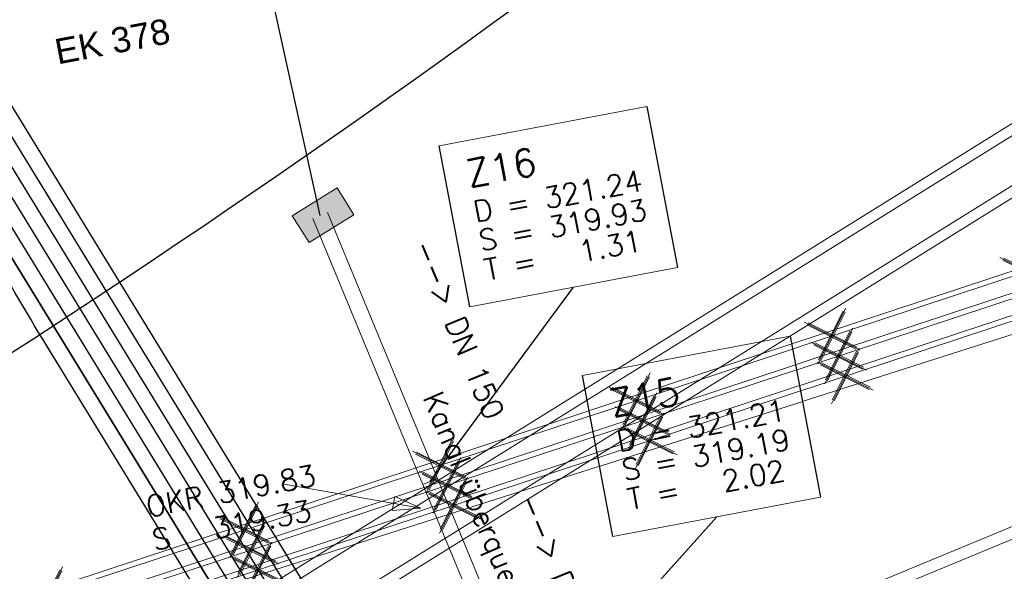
# Model space of a CAD drawing. Header units: metres. Extents: x -502 to 161, y -108 to 174.
# Tile 41 of 256: x -265.29 to -255.98, y -32.5 to -27.28. Entities that reach past the tile are written whole.
import ezdxf

# ---------------------------------------------------------------- set-up
doc = ezdxf.new("R2010")
doc.units = ezdxf.units.M
doc.header["$LTSCALE"] = 0.1
doc.linetypes.add('2-1', pattern=[0.17, 0.06, -0.025, 0.06, -0.025])
doc.linetypes.add('237', pattern=[93, 75, -18])
for name, color, linetype in [('BRI31-005.05-5p02-Koordinierung Lageplan 4. BA ZOB West 2022-06-15', 7, 'Continuous'), ('BRI31-005.06-5f07-Koordinierung Lageplan 4. BA ZOB Fernbusbahnh', 7, 'Continuous'), ('BRI31-005.07-5f08-Koordinierung Lageplan 4. BA Radstation - Seeterrasse 2023-05-31', 7, 'Continuous'), ('BRI32-005.03-5f06-Koordinierung Schemaplan 4 BA ZOB Teilbereich 2 Ost - Bahnhofsallee 2023-01-21', 7, 'Continuous')]:
    doc.layers.add(name, color=color, linetype=linetype)
doc.styles.add('Arial', font='arial.ttf')
doc.styles.add('Txt', font='txt_____.ttf')

# ---------------------------------------------------------------- blocks, each defined once
blk = doc.blocks.new('LP_01052')
at = {"color": 7, "linetype": 'Continuous', "lineweight": 13, "transparency": 33554687, "flags": 128}
blk.add_lwpolyline([(-0.25, 0), (0.25, 0), (0.25, 0.3), (-0.25, 0.3), (-0.25, 0)], dxfattribs=at)
at = {"color": 1, "linetype": 'Continuous', "true_color": 0xff0000, "transparency": 33554687}
blk.add_solid([(-0.25, 0), (0.25, 0), (-0.25, 0.3), (0.25, 0.3)], dxfattribs=at)
blk = doc.blocks.new('ALG_00093')
at = {"color": 1, "linetype": 'Continuous', "lineweight": 9, "true_color": 0xff0000, "transparency": 33554687, "flags": 128}
blk.add_lwpolyline([(0, 0), (0.3773, 0.09625), (0.3773, -0.09625), (0, 0)], dxfattribs=at)
blk = doc.blocks.new('1016')
at = {"color": 7, "linetype": 'Continuous', "lineweight": 9, "transparency": 33554687}
for p, q in [((0.703072, 0.277444), (1.257444, -0.276928)), ((1.257444, 0.277444), (0.703072, -0.276928))]:
    blk.add_line(p, q, dxfattribs=at)
at = {"color": 2, "linetype": 'Continuous', "lineweight": 20, "true_color": 0xffff00, "transparency": 33554687}
for p, q in [((1.212401, 0.25319), (0.727326, -0.231885)), ((0.748114, 0.25319), (1.23319, -0.231885)), ((0.727326, 0.232401), (1.212401, -0.252674)), ((1.23319, 0.232401), (0.748114, -0.252674))]:
    blk.add_line(p, q, dxfattribs=at)

msp = doc.modelspace()

# ---------------------------------------------------------------- linework, layer by layer
at = {"layer": 'BRI31-005.05-5p02-Koordinierung Lageplan 4. BA ZOB West 2022-06-15', "color": 255, "linetype": 'Continuous', "lineweight": 13, "transparency": 33554687, "flags": 128}
msp.add_lwpolyline([(-181.6939, 38.8932, 0.054139), (-198.4357, 28.9647), (-236.5911, 0.3438), (-264.0675, -20.2665), (-264.0675, -20.2665, -0.045833), (-278.9676, -29.4423), (-278.9676, -29.4423), (-281.7315, -30.8111), (-281.7315, -30.8111, -0.047348), (-316.3829, -43.7027), (-316.3829, -43.7027, 0.090587), (-332.9804, -51.5647, -0.025816), (-337.2248, -54.294)], format="xyb", dxfattribs=at)
at = {"layer": 'BRI31-005.05-5p02-Koordinierung Lageplan 4. BA ZOB West 2022-06-15', "color": 1, "linetype": 'Continuous', "lineweight": 35, "true_color": 0xff0000, "transparency": 33554687, "flags": 128}
msp.add_lwpolyline([(-238.2513, -9.0047, 0.146392), (-254.518, -15.7239), (-259.4765, -19.7536), (-259.4765, -19.7536, -0.025186), (-263.9418, -23.0227), (-263.9418, -23.0227, 0.107373), (-265.0177, -24.1206), (-265.0177, -24.1206, -0.031495), (-265.9353, -25.3944), (-265.9353, -25.3944), (-265.9353, -25.3944, 0.319337), (-266.1354, -28.2853), (-266.1354, -28.2853), (-261.3476, -36.1097, 0.028211)], format="xyb", dxfattribs=at)
at = {"layer": 'BRI31-005.05-5p02-Koordinierung Lageplan 4. BA ZOB West 2022-06-15', "color": 150, "linetype": 'Continuous', "lineweight": 18, "true_color": 0x007fff, "transparency": 33554687, "flags": 128}
for points in [[(-267.2884, -36.055), (-229.3446, -12.4263), (-229.6618, -11.917), (-267.6056, -35.5457)], [(-267.3022, -35.9457), (-229.4366, -12.3658), (-229.648, -12.0263), (-267.5136, -35.6062)]]:
    msp.add_lwpolyline(points, dxfattribs=at)
at = {"layer": 'BRI31-005.05-5p02-Koordinierung Lageplan 4. BA ZOB West 2022-06-15', "color": 114, "linetype": 'Continuous', "lineweight": 18, "true_color": 0x00994c, "transparency": 33554687, "flags": 128}
for points in [[(-413.8897, -82.119), (-380.5768, -70.144), (-376.2069, -68.5763), (-344.2358, -57.7844), (-318.2698, -49.5576), (-311.4771, -47.4054), (-273.3756, -35.4296), (-251.136, -28.0834), (-229.5033, -20.7648)], [(-413.8184, -82.3059), (-376.141, -68.7652), (-344.1736, -57.9745), (-318.2203, -49.7517), (-311.417, -47.5962), (-273.3128, -35.6195), (-251.0719, -28.2729), (-229.4392, -20.9543)], [(-413.7472, -82.4928), (-376.0752, -68.9541), (-344.1114, -58.1646), (-318.1599, -49.9423), (-311.3568, -47.7869), (-273.2529, -35.8103), (-251.0078, -28.4624), (-229.3751, -21.1437)]]:
    msp.add_lwpolyline(points, dxfattribs=at)
at = {"layer": 'BRI31-005.05-5p02-Koordinierung Lageplan 4. BA ZOB West 2022-06-15', "color": 255, "linetype": 'Continuous', "lineweight": 13, "transparency": 33554687, "flags": 128}
for points in [[(-229.4873, -20.8122), (-251.1201, -28.1309), (-273.3602, -35.4772), (-311.4621, -47.4531), (-318.2547, -49.6052), (-344.2203, -57.8319), (-376.1904, -68.6236), (-413.8719, -82.1657)], [(-229.4232, -21.0016), (-251.056, -28.3203), (-273.2975, -35.6671), (-311.4019, -47.6438), (-318.2052, -49.7993), (-344.1581, -58.022), (-376.1246, -68.8124), (-413.8006, -82.3526)], [(-229.3591, -21.1911), (-250.9919, -28.5098), (-273.2375, -35.8579), (-311.3417, -47.8346), (-318.1448, -49.99), (-344.0959, -58.2121), (-376.0588, -69.0013), (-413.7293, -82.5395)]]:
    msp.add_lwpolyline(points, dxfattribs=at)
at = {"layer": 'BRI31-005.05-5p02-Koordinierung Lageplan 4. BA ZOB West 2022-06-15', "color": 1, "linetype": 'Continuous', "lineweight": 18, "true_color": 0xff0000, "transparency": 33554687, "flags": 128}
for points in [[(-270.1698, -38.6665), (-231.5799, -22.6602), (-231.8174, -22.0875), (-270.4074, -38.0938)], [(-270.164, -38.545), (-231.67, -22.5785), (-231.8233, -22.209), (-270.3172, -38.1755)]]:
    msp.add_lwpolyline(points, dxfattribs=at)
at = {"layer": 'BRI31-005.06-5f07-Koordinierung Lageplan 4. BA ZOB Fernbusbahnh', "color": 1, "linetype": 'Continuous', "lineweight": 25, "true_color": 0xff0000, "transparency": 33554687}
for p, q in [((-262.4511, -29.132), (-263.0654, -26.3332)), ((-261.4081, -31.652), (-260.0514, -29.8122)), ((-260.4581, -33.951), (-258.6964, -31.9872))]:
    msp.add_line(p, q, dxfattribs=at)
at = {"layer": 'BRI31-005.06-5f07-Koordinierung Lageplan 4. BA ZOB Fernbusbahnh', "color": 1, "linetype": 'Continuous', "lineweight": 20, "true_color": 0xff0000, "transparency": 33554687}
msp.add_line((-262.4511, -29.132), (-263.0654, -26.3332), dxfattribs=at)
at = {"layer": 'BRI31-005.06-5f07-Koordinierung Lageplan 4. BA ZOB Fernbusbahnh', "color": 1, "linetype": 'Continuous', "lineweight": 13, "true_color": 0xff0000, "transparency": 33554687}
msp.add_line((-261.4968, -31.9049), (-262.8094, -31.6733), dxfattribs=at)
at = {"layer": 'BRI31-005.06-5f07-Koordinierung Lageplan 4. BA ZOB Fernbusbahnh', "color": 7, "linetype": 'Continuous', "lineweight": 30, "transparency": 33554687, "flags": 128}
for points in [[(-263.4074, -21.1465, -0.042799), (-277.4324, -29.9009)], [(-256.8989, -24.3898), (-256.8989, -24.3898, -0.203376), (-252.4697, -29.5109), (-252.4697, -29.5109)]]:
    msp.add_lwpolyline(points, format="xyb", dxfattribs=at)
at = {"layer": 'BRI31-005.06-5f07-Koordinierung Lageplan 4. BA ZOB Fernbusbahnh', "color": 7, "linetype": 'Continuous', "lineweight": 18, "transparency": 33554687, "flags": 128}
for points in [[(-261.3234, -28.4717), (-259.3584, -28.0991), (-259.0689, -29.6259), (-261.0339, -29.9985), (-261.3234, -28.4717)], [(-259.9684, -30.6467), (-258.0034, -30.2741), (-257.7139, -31.8009), (-259.6789, -32.1735), (-259.9684, -30.6467)]]:
    msp.add_lwpolyline(points, dxfattribs=at)
at = {"layer": 'BRI31-005.06-5f07-Koordinierung Lageplan 4. BA ZOB Fernbusbahnh', "color": 1, "linetype": 'Continuous', "lineweight": 25, "true_color": 0xff0000, "transparency": 33554687, "flags": 128}
for points in [[(-261.3234, -28.4717), (-259.3584, -28.0991), (-259.0689, -29.6259), (-261.0339, -29.9985), (-261.3234, -28.4717)], [(-259.9684, -30.6467), (-258.0034, -30.2741), (-257.7139, -31.8009), (-259.6789, -32.1735), (-259.9684, -30.6467)]]:
    msp.add_lwpolyline(points, dxfattribs=at)
at = {"layer": 'BRI31-005.06-5f07-Koordinierung Lageplan 4. BA ZOB Fernbusbahnh', "color": 1, "linetype": 'Continuous', "lineweight": 13, "true_color": 0xff0000, "transparency": 33554687, "flags": 128}
msp.add_lwpolyline([(-261.4774, -31.6806), (-260.5274, -33.9796), (-260.3888, -33.9224), (-261.3388, -31.6234)], dxfattribs=at)
at = {"layer": 'BRI31-005.07-5f08-Koordinierung Lageplan 4. BA Radstation - Seeterrasse 2023-05-31', "color": 7, "linetype": '2-1', "lineweight": 13, "transparency": 33554687, "flags": 128}
for points in [[(-337.0532, -53.9064), (-337.0532, -53.9064, 0.024076), (-333.1238, -51.3598), (-333.1238, -51.3598, -0.090571), (-316.4479, -43.4613, 0.047347), (-281.8414, -30.5866), (-279.0774, -29.2177, 0.045809), (-264.2236, -20.0711), (-198.5943, 29.1583, -0.054812), (-181.5862, 39.2166), (-181.5862, 39.2166, -0.038475), (-159.1772, 47.3364), (-159.1772, 47.3364, 0.039395), (-137.757, 55.1407), (-137.1917, 55.4002), (-137.1917, 55.4002, 0.064343), (-127.4456, 61.5203), (-127.4456, 61.5203), (-122.5713, 65.5358, -0.170872), (-88.3305, 78.0588), (-82.2819, 78.4363), (-80.567, 79.7085), (-70.9803, 86.8206), (-68.5554, 87.6664)], [(-337.0532, -53.9064), (-337.0532, -53.9064, 0.024076), (-333.1238, -51.3598), (-333.1238, -51.3598, -0.090571), (-316.4479, -43.4613, 0.047347), (-281.8414, -30.5866), (-279.0774, -29.2177, 0.045809), (-264.2236, -20.0711), (-198.5943, 29.1583, -0.054812), (-181.5862, 39.2166), (-181.5862, 39.2166, -0.038475), (-159.1772, 47.3364), (-159.1772, 47.3364, 0.039395), (-137.757, 55.1407), (-137.1917, 55.4002), (-137.1917, 55.4002, 0.064343), (-127.4456, 61.5203), (-127.4456, 61.5203), (-122.5713, 65.5358, -0.170872), (-88.3305, 78.0588), (-82.2819, 78.4363), (-80.567, 79.7085), (-70.9803, 86.8206), (-68.5554, 87.6664)], [(-336.9777, -54.036), (-336.9777, -54.036, 0.024076), (-333.0362, -51.4817), (-333.0362, -51.4817, -0.090571), (-316.4091, -43.6062), (-316.4091, -43.6062, 0.047348), (-281.7755, -30.7213), (-281.7755, -30.7213), (-279.0108, -29.3521, 0.045809), (-264.1336, -20.1911), (-198.5043, 29.0383), (-198.5043, 29.0383, -0.054812), (-181.5244, 39.0799), (-181.5244, 39.0799, -0.038475), (-159.1371, 47.1919), (-159.1371, 47.1919, 0.039395), (-137.6945, 55.0043), (-137.6945, 55.0043), (-137.129, 55.2639, 0.064344), (-127.3502, 61.4045), (-122.476, 65.42), (-122.476, 65.42, -0.17089), (-88.3249, 77.9089), (-88.3249, 77.9089), (-82.2282, 78.2893), (-80.4776, 79.5881), (-70.9093, 86.6865), (-68.5609, 87.5056)], [(-336.9777, -54.036), (-336.9777, -54.036, 0.024076), (-333.0362, -51.4817), (-333.0362, -51.4817, -0.090571), (-316.4091, -43.6062), (-316.4091, -43.6062, 0.047348), (-281.7755, -30.7213), (-281.7755, -30.7213), (-279.0108, -29.3521, 0.045809), (-264.1336, -20.1911), (-198.5043, 29.0383), (-198.5043, 29.0383, -0.054812), (-181.5244, 39.0799), (-181.5244, 39.0799, -0.038475), (-159.1371, 47.1919), (-159.1371, 47.1919, 0.039395), (-137.6945, 55.0043), (-137.6945, 55.0043), (-137.129, 55.2639, 0.064344), (-127.3502, 61.4045), (-122.476, 65.42), (-122.476, 65.42, -0.17089), (-88.3249, 77.9089), (-88.3249, 77.9089), (-82.2282, 78.2893), (-80.4776, 79.5881), (-70.9093, 86.6865), (-68.5609, 87.5056)]]:
    msp.add_lwpolyline(points, format="xyb", dxfattribs=at)
at = {"layer": 'BRI31-005.07-5f08-Koordinierung Lageplan 4. BA Radstation - Seeterrasse 2023-05-31', "color": 1, "linetype": '2-1', "lineweight": 30, "true_color": 0xff0000, "transparency": 33554687, "flags": 128}
msp.add_lwpolyline([(-75.7252, 29.7094), (-74.2064, 21.4872), (-74.2064, 21.4872, -0.344875), (-75.7481, 18.537), (-75.7481, 18.537), (-78.6792, 17.2104), (-78.6792, 17.2104, -0.131652), (-80.0582, 16.9832), (-80.0582, 16.9832), (-83.2747, 17.3012), (-83.2747, 17.3012, -0.147643), (-84.7171, 17.897), (-84.7171, 17.897), (-84.7171, 17.897, 0.224175), (-86.6227, 18.3711), (-86.6227, 18.3711), (-87.2261, 18.2506, 0.068364), (-87.869, 18.0276, -0.134388), (-89.2653, 17.7401), (-89.2653, 17.7401, -0.008614), (-92.1064, 17.9717), (-92.1064, 17.9717), (-92.1064, 17.9717, -0.043249), (-95.5579, 18.6175), (-95.5579, 18.6175, 0.115499), (-96.453, 18.6545), (-97.6265, 18.4303), (-97.6265, 18.4303, 0.238629), (-99.0314, 17.3462), (-99.0314, 17.3462), (-99.2249, 16.9405), (-99.2249, 16.9405, -0.381904), (-102.5458, 15.5517), (-102.5458, 15.5517), (-102.5458, 15.5517, 0.130963), (-103.8299, 15.6457), (-103.8299, 15.6457), (-104.7731, 15.4668), (-104.7731, 15.4668, 0.062943), (-105.3695, 15.2737), (-105.3695, 15.2737), (-105.3695, 15.2737, -0.117288), (-106.5928, 15.019), (-106.5928, 15.019), (-118.0807, 15.343), (-118.0807, 15.343, -0.126318), (-120.4231, 16.0153), (-120.4231, 16.0153), (-121.9335, 16.9019, 0.050627), (-123.7227, 17.7216), (-123.7227, 17.7216, 0.129681), (-125.6306, 17.8564), (-125.6306, 17.8564), (-126.5738, 17.6776), (-126.5738, 17.6776, 0.119934), (-127.6504, 17.1889), (-127.6504, 17.1889, -0.084808), (-128.3911, 16.7885), (-128.3911, 16.7885, 0.089269), (-130.16, 15.8118), (-130.16, 15.8118), (-130.16, 15.8118, -0.124247), (-134.6867, 13.7066), (-134.6867, 13.7066), (-138.9168, 12.9014, -0.061661), (-143.7961, 12.5841), (-146.1501, 12.7214), (-146.6345, 12.7496), (-146.6345, 12.7496, -0.059039), (-147.2369, 12.8568), (-147.2369, 12.8568, 0.067015), (-147.8955, 12.9633, 0.040307), (-151.1503, 12.787, -0.05915), (-151.7633, 12.7769, 0.072382), (-152.4827, 12.746), (-153.4259, 12.5672), (-153.4259, 12.5672, 0.081506), (-154.3792, 12.2191), (-154.3792, 12.2191, -0.078503), (-155.3314, 11.8651, 0.005089), (-156.736, 11.5665, 0.034847), (-157.917, 11.2149), (-157.917, 11.2149, -0.026109), (-159.093, 10.8424), (-159.093, 10.8424, 0.013087), (-162.6332, 9.8215, -0.062687), (-167.5218, 8.9233), (-167.5218, 8.9233, 0.061733), (-172.5318, 8.0126), (-172.5318, 8.0126), (-186.5075, 3.6415), (-186.5075, 3.6415, -0.025709), (-188.4284, 3.1475), (-188.4284, 3.1475, -0.09618), (-189.4195, 3.1391), (-189.4195, 3.1391, -0.010312), (-189.5245, 3.1608), (-189.5245, 3.1608, 0.103331), (-190.5467, 3.1797), (-191.4899, 3.0009), (-193.6788, 2.5285), (-195.2713, -0.9906), (-200.2523, -1.9396, -0.015188), (-202.6914, -2.3279, 0.015187), (-205.1304, -2.7163), (-211.9992, -4.0249, -0.085512), (-213.1342, -4.045), (-213.1342, -4.045, 0.085516), (-214.2693, -4.065), (-214.2693, -4.065), (-217.1075, -4.6057), (-217.1075, -4.6057, -0.044757), (-218.1066, -4.7048), (-218.1066, -4.7048), (-218.1066, -4.7048, 0.044534), (-219.1057, -4.8034), (-219.1057, -4.8034), (-220.0489, -4.9822, 0.045192), (-221.0145, -5.2575, -0.044969), (-221.98, -5.5332), (-229.374, -6.9419, 0.0409), (-229.7676, -7.0508), (-229.7676, -7.0508, 0.046197), (-230.1838, -7.2489), (-230.1838, -7.2489), (-230.1838, -7.2489, -0.087262), (-230.9936, -7.5559), (-230.9936, -7.5559), (-236.482, -8.6015, 0.028787), (-237.3638, -8.8228, -0.050637), (-238.2513, -9.0047, 0.146392), (-254.518, -15.7239), (-259.4765, -19.7536), (-259.4765, -19.7536, -0.025186), (-263.9418, -23.0227), (-263.9418, -23.0227, 0.107373), (-265.0177, -24.1206), (-265.0177, -24.1206, -0.031495), (-265.9353, -25.3944), (-265.9353, -25.3944), (-265.9353, -25.3944, 0.319337), (-266.1354, -28.2853), (-266.1354, -28.2853), (-261.3476, -36.1097, 0.028211), (-259.4113, -38.9068, -0.124654), (-258.9176, -40.0306), (-258.9176, -40.0306, 0.143394), (-258.3055, -41.2953), (-258.3055, -41.2953), (-257.6613, -42.0071, 0.04347), (-257.3434, -42.3023), (-256.513, -42.9487), (-256.513, -42.9487, 0.287939), (-253.8675, -43.2162), (-253.8675, -43.2162), (-253.4922, -43.0296), (-246.0588, -39.1119), (-246.0588, -39.1119, -0.348158), (-243.0066, -39.6832), (-243.0066, -39.6832, 0.179632), (-241.4792, -40.5169), (-236.8359, -41.1908), (-236.8359, -41.1908, -0.100747), (-235.5437, -41.6552), (-235.5437, -41.6552, -0.022227), (-235.3532, -41.7694), (-235.3532, -41.7694, -0.062068), (-234.8837, -42.1717), (-234.8837, -42.1717), (-234.3665, -42.7401), (-234.3665, -42.7401, 0.107257), (-233.6329, -43.2624), (-233.6329, -43.2624, -0.058325), (-232.8393, -43.7185), (-232.8393, -43.7185, 0.577348), (-240.5426, -47.0416), (-240.5426, -47.0416, 0.577348), (-233.8131, -52.0513, 0.577348), (-232.8392, -43.7186, 0.306983), (-230.8772, -43.8017), (-222.4355, -38.5868, -0.271246), (-221.5767, -38.5663), (-220.659, -39.0746, -0.254278), (-220.5385, -39.2639, 0.168188), (-220.444, -39.486), (-219.707, -40.3004), (-219.707, -40.3004, 0.133374), (-219.4036, -40.4948), (-219.4036, -40.4948), (-219.4036, -40.4948, -0.05315), (-219.0634, -40.6432), (-219.0634, -40.6432), (-212.0825, -44.6154, -0.173983), (-211.4959, -45.2994), (-211.4959, -45.2994, 0.093569), (-210.9189, -46.2366), (-210.9189, -46.2366)], format="xyb", dxfattribs=at)
msp.add_lwpolyline([(-75.7252, 29.7094), (-74.2064, 21.4872), (-74.2064, 21.4872, -0.344875), (-75.7481, 18.537), (-75.7481, 18.537), (-78.6792, 17.2104), (-78.6792, 17.2104, -0.131652), (-80.0582, 16.9832), (-80.0582, 16.9832), (-83.2747, 17.3012), (-83.2747, 17.3012, -0.147643), (-84.7171, 17.897), (-84.7171, 17.897), (-84.7171, 17.897, 0.224175), (-86.6227, 18.3711), (-86.6227, 18.3711), (-87.2261, 18.2506, 0.068364), (-87.869, 18.0276, -0.134388), (-89.2653, 17.7401), (-89.2653, 17.7401, -0.008614), (-92.1064, 17.9717), (-92.1064, 17.9717), (-92.1064, 17.9717, -0.043249), (-95.5579, 18.6175), (-95.5579, 18.6175, 0.115499), (-96.453, 18.6545), (-97.6265, 18.4303), (-97.6265, 18.4303, 0.238629), (-99.0314, 17.3462), (-99.0314, 17.3462), (-99.2249, 16.9405), (-99.2249, 16.9405, -0.381904), (-102.5458, 15.5517), (-102.5458, 15.5517), (-102.5458, 15.5517, 0.130963), (-103.8299, 15.6457), (-103.8299, 15.6457), (-104.7731, 15.4668), (-104.7731, 15.4668, 0.062943), (-105.3695, 15.2737), (-105.3695, 15.2737), (-105.3695, 15.2737, -0.117288), (-106.5928, 15.019), (-106.5928, 15.019), (-118.0807, 15.343), (-118.0807, 15.343, -0.126318), (-120.4231, 16.0153), (-120.4231, 16.0153), (-121.9335, 16.9019, 0.050627), (-123.7227, 17.7216), (-123.7227, 17.7216, 0.129681), (-125.6306, 17.8564), (-125.6306, 17.8564), (-126.5738, 17.6776), (-126.5738, 17.6776, 0.119934), (-127.6504, 17.1889), (-127.6504, 17.1889, -0.084808), (-128.3911, 16.7885), (-128.3911, 16.7885, 0.089269), (-130.16, 15.8118), (-130.16, 15.8118), (-130.16, 15.8118, -0.124247), (-134.6867, 13.7066), (-134.6867, 13.7066), (-138.9168, 12.9014, -0.061661), (-143.7961, 12.5841), (-146.1501, 12.7214), (-146.6345, 12.7496), (-146.6345, 12.7496, -0.059039), (-147.2369, 12.8568), (-147.2369, 12.8568, 0.067015), (-147.8955, 12.9633, 0.040307), (-151.1503, 12.787, -0.05915), (-151.7633, 12.7769, 0.072382), (-152.4827, 12.746), (-153.4259, 12.5672), (-153.4259, 12.5672, 0.081506), (-154.3792, 12.2191), (-154.3792, 12.2191, -0.078503), (-155.3314, 11.8651, 0.005089), (-156.736, 11.5665, 0.034847), (-157.917, 11.2149), (-157.917, 11.2149, -0.026109), (-159.093, 10.8424), (-159.093, 10.8424, 0.013087), (-162.6332, 9.8215, -0.062687), (-167.5218, 8.9233), (-167.5218, 8.9233, 0.061733), (-172.5318, 8.0126), (-172.5318, 8.0126), (-186.5075, 3.6415), (-186.5075, 3.6415, -0.025709), (-188.4284, 3.1475), (-188.4284, 3.1475, -0.09618), (-189.4195, 3.1391), (-189.4195, 3.1391, -0.010312), (-189.5245, 3.1608), (-189.5245, 3.1608, 0.103331), (-190.5467, 3.1797), (-191.4899, 3.0009), (-193.6788, 2.5285), (-195.2713, -0.9906), (-200.2523, -1.9396, -0.015188), (-202.6914, -2.3279, 0.015187), (-205.1304, -2.7163), (-211.9992, -4.0249, -0.085512), (-213.1342, -4.045), (-213.1342, -4.045, 0.085516), (-214.2693, -4.065), (-214.2693, -4.065), (-217.1075, -4.6057), (-217.1075, -4.6057, -0.044757), (-218.1066, -4.7048), (-218.1066, -4.7048), (-218.1066, -4.7048, 0.044534), (-219.1057, -4.8034), (-219.1057, -4.8034), (-220.0489, -4.9822, 0.045192), (-221.0145, -5.2575, -0.044969), (-221.98, -5.5332), (-229.374, -6.9419, 0.0409), (-229.7676, -7.0508), (-229.7676, -7.0508, 0.046197), (-230.1838, -7.2489), (-230.1838, -7.2489), (-230.1838, -7.2489, -0.087262), (-230.9936, -7.5559), (-230.9936, -7.5559), (-236.482, -8.6015, 0.028787), (-237.3638, -8.8228, -0.050637), (-238.2513, -9.0047, 0.146392), (-254.518, -15.7239), (-259.4765, -19.7536), (-259.4765, -19.7536, -0.025186), (-263.9418, -23.0227), (-263.9418, -23.0227, 0.107373), (-265.0177, -24.1206), (-265.0177, -24.1206, -0.031495), (-265.9353, -25.3944), (-265.9353, -25.3944), (-265.9353, -25.3944, 0.319337), (-266.1354, -28.2853), (-266.1354, -28.2853), (-261.3476, -36.1097, 0.028211), (-259.4113, -38.9068, -0.124654), (-258.9176, -40.0306), (-258.9176, -40.0306, 0.143394), (-258.3055, -41.2953), (-258.3055, -41.2953), (-257.6613, -42.0071, 0.04347), (-257.3434, -42.3023), (-256.513, -42.9487), (-256.513, -42.9487, 0.287939), (-253.8675, -43.2162), (-253.8675, -43.2162), (-253.4922, -43.0296), (-246.0588, -39.1119), (-246.0588, -39.1119, -0.348158), (-243.0066, -39.6832), (-243.0066, -39.6832, 0.179632), (-241.4792, -40.5169), (-236.8359, -41.1908), (-236.8359, -41.1908, -0.100747), (-235.5437, -41.6552), (-235.5437, -41.6552, -0.022227), (-235.3532, -41.7694), (-235.3532, -41.7694, -0.062068), (-234.8837, -42.1717), (-234.8837, -42.1717), (-234.3665, -42.7401), (-234.3665, -42.7401, 0.107257), (-233.6329, -43.2624), (-233.6329, -43.2624, -0.058325), (-232.8393, -43.7185), (-232.8393, -43.7185, 0.577348), (-240.5426, -47.0416), (-240.5426, -47.0416, 0.577348), (-233.8131, -52.0513, 0.577348), (-232.8392, -43.7186, 0.306983), (-230.8772, -43.8017), (-222.4355, -38.5868, -0.271246), (-221.5767, -38.5663), (-220.659, -39.0746, -0.254278), (-220.5385, -39.2639, 0.168188), (-220.444, -39.486), (-219.707, -40.3004), (-219.707, -40.3004, 0.133374), (-219.4036, -40.4948), (-219.4036, -40.4948), (-219.4036, -40.4948, -0.05315), (-219.0634, -40.6432), (-219.0634, -40.6432), (-212.0825, -44.6154, -0.173983), (-211.4959, -45.2994), (-211.4959, -45.2994, 0.093569), (-210.9189, -46.2366), (-210.9189, -46.2366)], format="xyb", dxfattribs=at)

# ---------------------------------------------------------------- block references
at = {"layer": 'BRI31-005.06-5f07-Koordinierung Lageplan 4. BA ZOB Fernbusbahnh', "color": 7, "transparency": 33554687, "rotation": 211.7825958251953}
msp.add_blockref('LP_01052', (-262.5015, -29.0021), dxfattribs=at)
at = {"layer": 'BRI31-005.06-5f07-Koordinierung Lageplan 4. BA ZOB Fernbusbahnh', "color": 7, "transparency": 33554687}
for name, p, xscale, yscale, zscale, rotation in [('1016', (-255.0554, -29.4308), 0.75, 0.75, 0.75, 198.2793273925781), ('1016', (-260.6154, -31.2673), 0.75, 0.75, 0.75, 198.2793273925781), ('1016', (-260.5519, -31.457), 0.75, 0.75, 0.75, 198.2793411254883), ('1016', (-260.4897, -31.6471), 0.75, 0.75, 0.75, 198.2792999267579), ('1016', (-262.4687, -31.8795), 0.75, 0.75, 0.75, 198.2793273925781), ('ALG_00093', (-261.4968, -31.9049), 0.699999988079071, 0.699999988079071, 0.699999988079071, 169.9917022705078), ('1016', (-262.4054, -32.0692), 0.75, 0.75, 0.75, 198.2793411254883), ('1016', (-262.3435, -32.2594), 0.75, 0.75, 0.75, 198.2792999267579), ('1016', (-264.3221, -32.4917), 0.75, 0.75, 0.75, 198.2793273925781)]:
    msp.add_blockref(name, p, dxfattribs=dict(at, xscale=xscale, yscale=yscale, zscale=zscale, rotation=rotation))

# ---------------------------------------------------------------- texts
at = {"layer": 'BRI31-005.06-5f07-Koordinierung Lageplan 4. BA ZOB Fernbusbahnh', "color": 1, "true_color": 0xff0000, "transparency": 33554687, "attachment_point": 1, "line_spacing_factor": 0.25}
for s, insert, char_height, rotation, style in [('EK 378', (-264.9797, -27.4655), 0.24, 10.74537, 'Arial'), ('Z16', (-261.0897, -28.6123), 0.26, 10.737, 'Txt'), ('D = 321.24', (-261.0163, -28.9994), 0.2, 10.737, 'Txt'), ('S = 319.93', (-260.9641, -29.2745), 0.2, 10.737, 'Txt'), ('--> DN 150', (-261.3925, -29.3363), 0.2, 292.48412, 'Txt'), ('T =   1.31', (-260.9119, -29.5496), 0.2, 10.737, 'Txt'), ('Z15', (-259.7347, -30.7873), 0.26, 10.737, 'Txt'), ('Kanal überquert', (-261.299, -30.7783), 0.2, 292.6544, 'Txt'), ('Kanal überquert', (-261.299, -30.7783), 0.2, 292.6544, 'Txt'), ('D = 321.21', (-259.6613, -31.1744), 0.2, 10.737, 'Txt'), ('S = 319.19', (-259.6091, -31.4495), 0.2, 10.737, 'Txt'), ('OKR 319.83', (-264.1157, -31.7949), 0.2, 10.737, 'Txt'), ('OKR 319.83', (-264.1157, -31.7949), 0.2, 10.737, 'Txt'), ('T =   2.02', (-259.5569, -31.7246), 0.2, 10.737, 'Txt'), ('--> DN 150', (-260.3954, -31.7462), 0.2, 292.45155, 'Txt'), ('S   319.33', (-264.0561, -32.1092), 0.2, 10.737, 'Txt'), ('S   319.33', (-264.0561, -32.1092), 0.2, 10.737, 'Txt')]:
    msp.add_mtext(s, dxfattribs=dict(at, insert=insert, char_height=char_height, rotation=rotation, style=style))

# ---------------------------------------------------------------- next in the draw order: wipeouts: each hides what was drawn before it
at = {"color": 255, "linetype": 'Continuous', "lineweight": 5, "transparency": 33554687}
for points in [[(-261.3234, -28.4717), (-259.3584, -28.0991), (-259.0689, -29.6259), (-261.0339, -29.9985)], [(-259.9684, -30.6467), (-258.0034, -30.2741), (-257.7139, -31.8009), (-259.6789, -32.1735)]]:
    msp.add_wipeout(points, dxfattribs=at).dxf.layer = 'BRI31-005.06-5f07-Koordinierung Lageplan 4. BA ZOB Fernbusbahnh'

# ---------------------------------------------------------------- next in the draw order: linework, layer by layer
at = {"layer": 'BRI31-005.06-5f07-Koordinierung Lageplan 4. BA ZOB Fernbusbahnh', "color": 1, "linetype": 'Continuous', "lineweight": 20, "true_color": 0xff0000, "transparency": 33554687}
for p, q in [((-261.4081, -31.652), (-260.0514, -29.8122)), ((-260.4581, -33.951), (-258.6964, -31.9872))]:
    msp.add_line(p, q, dxfattribs=at)
at = {"layer": 'BRI31-005.06-5f07-Koordinierung Lageplan 4. BA ZOB Fernbusbahnh', "color": 7, "linetype": 'Continuous', "lineweight": 13, "transparency": 33554687, "flags": 128}
for points in [[(-337.0532, -53.9064), (-337.0532, -53.9064, 0.024076), (-333.1238, -51.3598), (-333.1238, -51.3598, -0.090571), (-316.4479, -43.4613, 0.047347), (-281.8414, -30.5866), (-279.0774, -29.2177, 0.045809), (-264.2236, -20.0711), (-198.5943, 29.1583, -0.054812), (-181.5862, 39.2166), (-181.5862, 39.2166, -0.038475), (-159.1772, 47.3364), (-159.1772, 47.3364, 0.039395), (-137.757, 55.1407), (-137.1917, 55.4002), (-137.1917, 55.4002, 0.064343), (-127.4456, 61.5203), (-127.4456, 61.5203), (-122.5713, 65.5358, -0.170872), (-88.3305, 78.0588), (-82.2819, 78.4363), (-80.567, 79.7085), (-70.9803, 86.8206), (-68.5554, 87.6664)], [(-279.0108, -29.3521, 0.045809), (-264.1336, -20.1911), (-198.5043, 29.0383), (-198.5043, 29.0383, -0.054812), (-181.5244, 39.0799), (-181.5244, 39.0799, -0.038475), (-159.1371, 47.1919), (-159.1371, 47.1919, 0.039395), (-137.6945, 55.0043), (-137.6945, 55.0043), (-137.129, 55.2639, 0.064344), (-127.3502, 61.4045), (-122.476, 65.42), (-122.476, 65.42, -0.17089), (-88.3249, 77.9089), (-88.3249, 77.9089), (-82.2282, 78.2893), (-80.4776, 79.5881), (-70.9093, 86.6865), (-68.5609, 87.5056)]]:
    msp.add_lwpolyline(points, format="xyb", dxfattribs=at)
at = {"layer": 'BRI31-005.06-5f07-Koordinierung Lageplan 4. BA ZOB Fernbusbahnh', "color": 255, "linetype": 'Continuous', "lineweight": 9, "transparency": 33554687, "flags": 128}
msp.add_lwpolyline([(-181.6939, 38.8932, 0.054139), (-198.4357, 28.9647), (-236.5911, 0.3438), (-264.0675, -20.2665), (-264.0675, -20.2665, -0.045833), (-278.9676, -29.4423), (-278.9676, -29.4423), (-281.7315, -30.8111), (-281.7315, -30.8111, -0.047348), (-316.3829, -43.7027), (-316.3829, -43.7027, 0.090587), (-332.9804, -51.5647, -0.025816), (-337.2248, -54.294)], format="xyb", dxfattribs=at)
at = {"layer": 'BRI31-005.06-5f07-Koordinierung Lageplan 4. BA ZOB Fernbusbahnh', "color": 190, "linetype": 'Continuous', "lineweight": 13, "true_color": 0x7f00ff, "transparency": 33554687, "flags": 128}
msp.add_lwpolyline([(-337.2, -54.3374, 0.025831), (-332.9489, -51.6036, -0.090589), (-316.3668, -43.7502), (-316.3668, -43.7502, 0.047344), (-281.7095, -30.856), (-281.7095, -30.856), (-278.9442, -29.4865), (-278.9442, -29.4865, 0.045829), (-264.0375, -20.3065), (-264.0375, -20.3065), (-198.4143, 28.9183, -0.054812), (-181.4626, 38.9432)], format="xyb", dxfattribs=at)
at = {"layer": 'BRI31-005.06-5f07-Koordinierung Lageplan 4. BA ZOB Fernbusbahnh', "color": 1, "linetype": 'Continuous', "lineweight": 30, "true_color": 0xff0000, "transparency": 33554687, "flags": 128}
for points in [[(-238.2513, -9.0047, 0.146392), (-254.518, -15.7239), (-259.4765, -19.7536), (-259.4765, -19.7536, -0.025186), (-263.9418, -23.0227), (-263.9418, -23.0227, 0.107373), (-265.0177, -24.1206), (-265.0177, -24.1206, -0.031495), (-265.9353, -25.3944), (-265.9353, -25.3944), (-265.9353, -25.3944, 0.319337), (-266.1354, -28.2853), (-266.1354, -28.2853), (-261.3476, -36.1097, 0.028211)], [(-258.4167, -41.396), (-258.4167, -41.396, -0.143394), (-259.0655, -40.0554), (-259.0655, -40.0554, 0.124654), (-259.5296, -38.999), (-259.5296, -38.999, -0.028211), (-261.4756, -36.188), (-261.4756, -36.188), (-265.0387, -30.3649), (-265.0387, -30.3649, -0.010654), (-265.6297, -29.3512), (-265.6297, -29.3512, 0.010654), (-266.2207, -28.3375), (-266.2207, -28.3375, -0.319336), (-266.0126, -25.3309), (-266.0126, -25.3309), (-266.0126, -25.3309, 0.03083), (-265.0845, -24.0463), (-265.0845, -24.0463, -0.106702), (-263.9967, -22.9392)]]:
    msp.add_lwpolyline(points, format="xyb", dxfattribs=at)
at = {"layer": 'BRI31-005.06-5f07-Koordinierung Lageplan 4. BA ZOB Fernbusbahnh', "color": 150, "linetype": 'Continuous', "lineweight": 13, "true_color": 0x007fff, "transparency": 33554687, "flags": 128}
for points in [[(-267.2884, -36.055), (-229.3446, -12.4263), (-229.6618, -11.917), (-267.6056, -35.5457)], [(-267.3022, -35.9457), (-229.4366, -12.3658), (-229.648, -12.0263), (-267.5136, -35.6062)]]:
    msp.add_lwpolyline(points, dxfattribs=at)
at = {"layer": 'BRI31-005.06-5f07-Koordinierung Lageplan 4. BA ZOB Fernbusbahnh', "color": 255, "linetype": 'Continuous', "lineweight": 9, "transparency": 33554687, "flags": 128}
for points in [[(-229.4873, -20.8122), (-251.1201, -28.1309), (-273.3602, -35.4772), (-311.4621, -47.4531), (-318.2547, -49.6052), (-344.2203, -57.8319), (-376.1904, -68.6236), (-413.8719, -82.1657)], [(-229.4232, -21.0016), (-251.056, -28.3203), (-273.2975, -35.6671), (-311.4019, -47.6438), (-318.2052, -49.7993), (-344.1581, -58.022), (-376.1246, -68.8124), (-413.8006, -82.3526)], [(-229.3591, -21.1911), (-250.9919, -28.5098), (-273.2375, -35.8579), (-311.3417, -47.8346), (-318.1448, -49.99), (-344.0959, -58.2121), (-376.0588, -69.0013), (-413.7293, -82.5395)]]:
    msp.add_lwpolyline(points, dxfattribs=at)
at = {"layer": 'BRI31-005.06-5f07-Koordinierung Lageplan 4. BA ZOB Fernbusbahnh', "color": 114, "linetype": 'Continuous', "lineweight": 13, "true_color": 0x00994c, "transparency": 33554687, "flags": 128}
for points in [[(-413.8184, -82.3059), (-376.141, -68.7652), (-344.1736, -57.9745), (-318.2203, -49.7517), (-311.417, -47.5962), (-273.3128, -35.6195), (-251.0719, -28.2729), (-229.4392, -20.9543)], [(-413.7472, -82.4928), (-376.0752, -68.9541), (-344.1114, -58.1646), (-318.1599, -49.9423), (-311.3568, -47.7869), (-273.2529, -35.8103), (-251.0078, -28.4624), (-229.3751, -21.1437)]]:
    msp.add_lwpolyline(points, dxfattribs=at)
at = {"layer": 'BRI31-005.06-5f07-Koordinierung Lageplan 4. BA ZOB Fernbusbahnh', "color": 1, "linetype": 'Continuous', "lineweight": 13, "true_color": 0xff0000, "transparency": 33554687, "flags": 128}
for points in [[(-270.1698, -38.6665), (-231.5799, -22.6602), (-231.8174, -22.0875), (-270.4074, -38.0938)], [(-270.164, -38.545), (-231.67, -22.5785), (-231.8233, -22.209), (-270.3172, -38.1755)], [(-262.5204, -29.1607), (-261.4774, -31.6807), (-261.3388, -31.6233), (-262.3818, -29.1033)]]:
    msp.add_lwpolyline(points, dxfattribs=at)
at = {"layer": 'BRI31-005.06-5f07-Koordinierung Lageplan 4. BA ZOB Fernbusbahnh', "color": 7, "linetype": 'Continuous', "lineweight": 30, "transparency": 33554687, "flags": 128}
for points in [[(-259.507, -26.3462, -0.042799), (-274.4743, -35.6888)], [(-266.7625, -27.4777), (-266.7625, -27.4777, 0.102263), (-266.0642, -28.2228), (-266.0642, -28.2228, -0.102267), (-265.366, -28.9679), (-261.0917, -35.9532), (-261.0917, -35.9532, 0.038503), (-258.3999, -39.6755), (-258.3999, -39.6755, -0.169857), (-258.1632, -40.292, 0.192694), (-257.8665, -40.9734)], [(-255.9981, -41.3488), (-256.154, -41.1765, 0.066232), (-257.1602, -40.3239), (-257.1602, -40.3239, -0.076576), (-258.3356, -39.2857), (-258.3356, -39.2857), (-258.3356, -39.2857, -0.036337), (-260.8358, -35.7966), (-260.8358, -35.7966), (-265.8408, -27.6172)], [(-256.1167, -41.4562), (-256.2845, -41.2708, 0.064798), (-257.2667, -40.4337, -0.07514), (-258.4509, -39.3817, -0.036337), (-260.9638, -35.8749), (-265.9688, -27.6955)]]:
    msp.add_lwpolyline(points, format="xyb", dxfattribs=at)
at = {"layer": 'BRI31-005.06-5f07-Koordinierung Lageplan 4. BA ZOB Fernbusbahnh', "color": 3, "linetype": 'Continuous', "lineweight": 30, "true_color": 0x00ff00, "transparency": 33554687, "flags": 128}
msp.add_lwpolyline([(-265.7129, -27.5389), (-260.7079, -35.7183), (-260.7079, -35.7183, 0.036337), (-258.2204, -39.1897), (-258.2204, -39.1897), (-258.2204, -39.1897, 0.078025), (-257.0549, -40.2132), (-257.0549, -40.2132), (-257.0549, -40.2132, -0.067678), (-256.0245, -41.0813), (-256.0245, -41.0813), (-255.8795, -41.2415)], format="xyb", dxfattribs=at)
at = {"layer": 'BRI31-005.06-5f07-Koordinierung Lageplan 4. BA ZOB Fernbusbahnh', "color": 7, "linetype": 'Continuous', "lineweight": 13, "transparency": 33554687, "flags": 128}
for points in [[(-261.3234, -28.4717), (-259.3584, -28.0991), (-259.0689, -29.6259), (-261.0339, -29.9985), (-261.3234, -28.4717)], [(-259.9684, -30.6467), (-258.0034, -30.2741), (-257.7139, -31.8009), (-259.6789, -32.1735), (-259.9684, -30.6467)]]:
    msp.add_lwpolyline(points, dxfattribs=at)
at = {"layer": 'BRI31-005.06-5f07-Koordinierung Lageplan 4. BA ZOB Fernbusbahnh', "color": 1, "linetype": 'Continuous', "lineweight": 20, "true_color": 0xff0000, "transparency": 33554687, "flags": 128}
for points in [[(-261.3234, -28.4717), (-259.3584, -28.0991), (-259.0689, -29.6259), (-261.0339, -29.9985), (-261.3234, -28.4717)], [(-259.9684, -30.6467), (-258.0034, -30.2741), (-257.7139, -31.8009), (-259.6789, -32.1735), (-259.9684, -30.6467)]]:
    msp.add_lwpolyline(points, dxfattribs=at)
at = {"layer": 'BRI31-005.06-5f07-Koordinierung Lageplan 4. BA ZOB Fernbusbahnh', "color": 3, "linetype": '237', "lineweight": 30, "true_color": 0x00ff00, "transparency": 33554687, "flags": 128}
msp.add_lwpolyline([(-265.4939, -29.0462), (-261.2197, -36.0314, 0.037954), (-258.5568, -39.7222, -0.164501), (-258.3223, -40.3184, 0.185872), (-257.9852, -41.0809)], format="xyb", dxfattribs=at)
at = {"layer": 'BRI31-005.06-5f07-Koordinierung Lageplan 4. BA ZOB Fernbusbahnh', "color": 114, "linetype": 'Continuous', "lineweight": 13, "true_color": 0x00994c, "transparency": 33554687}
msp.add_polyline3d([(-413.8897, -82.119, 0), (-380.5768, -70.144, 0), (-376.2069, -68.5763, 0), (-344.2358, -57.7844, 0), (-318.2698, -49.5576, 0), (-311.4771, -47.4054, 0), (-273.3756, -35.4296, 0), (-251.136, -28.0834, 0), (-229.5033, -20.7648, 0)], dxfattribs=at)
at = {"layer": 'BRI31-005.06-5f07-Koordinierung Lageplan 4. BA ZOB Fernbusbahnh', "color": 7, "linetype": 'Continuous', "lineweight": 13, "transparency": 33554687}
msp.add_polyline3d([(-237.2406, -24.2474, 321.3764), (-251.1081, -28.727, 321.4162), (-263.5518, -32.7041, 321.3841), (-273.2887, -35.8325, 321.4142), (-288.1291, -40.587, 321.4182), (-304.1558, -45.7058, 321.4048), (-318.9357, -50.3757, 321.4532)], dxfattribs=at)
at = {"layer": 'BRI31-005.06-5f07-Koordinierung Lageplan 4. BA ZOB Fernbusbahnh', "color": 2, "linetype": 'Continuous', "true_color": 0xffff00, "transparency": 33554687}
msp.add_solid([(-261.8819, -37.3627), (-237.4029, -32.2087), (-261.9643, -36.9713), (-237.4853, -31.8173)], dxfattribs=at)
at = {"layer": 'BRI32-005.03-5f06-Koordinierung Schemaplan 4 BA ZOB Teilbereich 2 Ost - Bahnhofsallee 2023-01-21', "color": 1, "linetype": 'Continuous', "lineweight": 30, "true_color": 0xff0000, "transparency": 33554687, "flags": 128}
msp.add_lwpolyline([(-238.2513, -9.0047, 0.146392), (-254.518, -15.7239), (-259.4765, -19.7536), (-259.4765, -19.7536, -0.025186), (-263.9418, -23.0227), (-263.9418, -23.0227, 0.107373), (-265.0177, -24.1206), (-265.0177, -24.1206, -0.031495), (-265.9353, -25.3944), (-265.9353, -25.3944), (-265.9353, -25.3944, 0.319337), (-266.1354, -28.2853), (-266.1354, -28.2853), (-261.3476, -36.1097, 0.028211)], format="xyb", dxfattribs=at)

# ---------------------------------------------------------------- next in the draw order: block references
at = {"layer": 'BRI31-005.06-5f07-Koordinierung Lageplan 4. BA ZOB Fernbusbahnh', "color": 7, "transparency": 33554687, "xscale": 0.75, "yscale": 0.75, "zscale": 0.75}
for p, rotation in [((-256.9087, -30.0429), 198.2793273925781), ((-256.845, -30.2325), 198.2793411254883), ((-256.7821, -30.4224), 198.2792999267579), ((-258.7621, -30.6551), 198.2793273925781), ((-258.6985, -30.8448), 198.2793411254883), ((-258.6359, -31.0347), 198.2792999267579)]:
    msp.add_blockref('1016', p, dxfattribs=dict(at, rotation=rotation))

# ---------------------------------------------------------------- next in the draw order: texts
at = {"layer": 'BRI31-005.06-5f07-Koordinierung Lageplan 4. BA ZOB Fernbusbahnh', "color": 1, "true_color": 0xff0000, "transparency": 33554687, "attachment_point": 1, "line_spacing_factor": 0.25, "style": 'Txt'}
for s, insert, char_height, rotation in [('Z16', (-261.0897, -28.6123), 0.26, 10.737), ('D = 321.24', (-261.0163, -28.9994), 0.2, 10.737), ('S = 319.93', (-260.9641, -29.2745), 0.2, 10.737), ('--> DN 150', (-261.3925, -29.3363), 0.2, 292.48412), ('T =   1.31', (-260.9119, -29.5496), 0.2, 10.737), ('Z15', (-259.7347, -30.7873), 0.26, 10.737), ('D = 321.21', (-259.6613, -31.1744), 0.2, 10.737), ('S = 319.19', (-259.6091, -31.4495), 0.2, 10.737), ('T =   2.02', (-259.5569, -31.7246), 0.2, 10.737), ('--> DN 150', (-260.3954, -31.7462), 0.2, 292.45155)]:
    msp.add_mtext(s, dxfattribs=dict(at, insert=insert, char_height=char_height, rotation=rotation))

doc.saveas('drawing.dxf')
